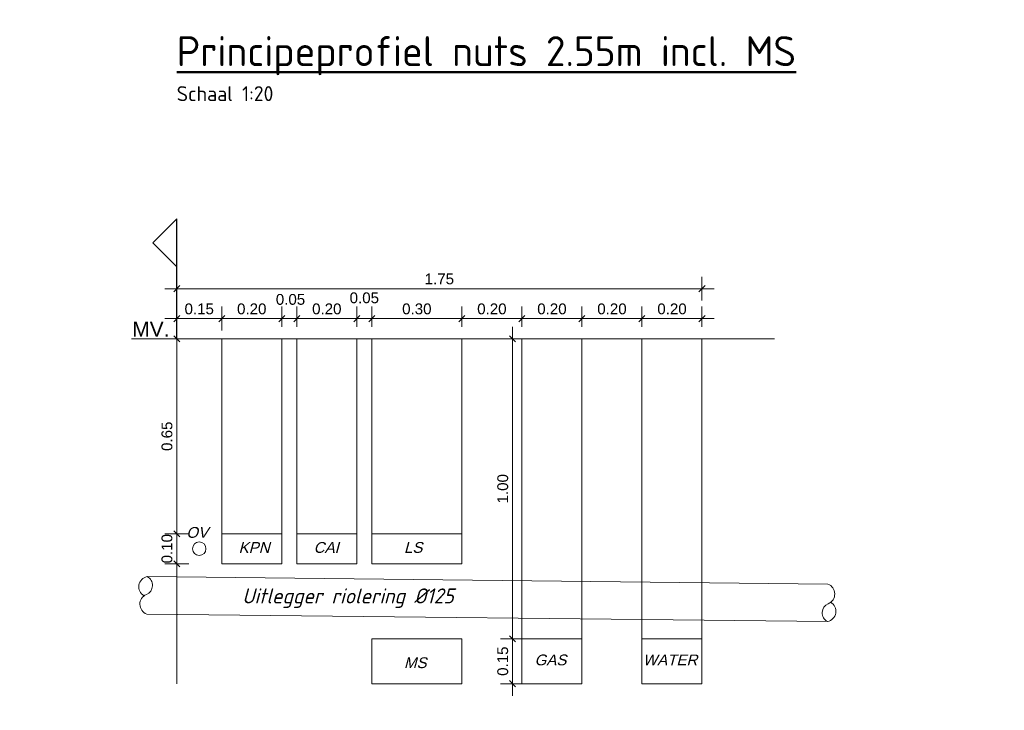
# Model space of a CAD drawing. Extents: x 168028 to 170416, y 448671 to 449636.
# Tile 29 of 32: x 169536.66 to 169539.94, y 449478.87 to 449481.18. Entities that reach past the tile are written whole.
import ezdxf

# ---------------------------------------------------------------- set-up
doc = ezdxf.new("R2010")
doc.units = 0
doc.header["$PDSIZE"] = 0.25
doc.linetypes.add('NLCS-HIDDEN', pattern=[4, 2, -2])
doc.layers.get('0').update_dxf_attribs({"lineweight": 0})
for name, color, linetype, lineweight in [('B-XX-GW-MAAIVELD-GD', 90, 'GW-MAAIVELD', 25), ('B-XX-KL-TRACE-M', 7, 'Continuous', 18), ('N-OI-KL-TRACE-G', 7, 'NLCS-HIDDEN', 35), ('N-XX-AL-DETAIL1-GD', 1, 'Continuous', 25), ('X-XX-AL-CONSTRUCTIELIJN-G', 7, 'Continuous', 18), ('X-XX-AL-TEKENBLAD-T50', 130, 'Continuous', 50)]:
    doc.layers.add(name, color=color, linetype=linetype, lineweight=lineweight)
doc.styles.add('Arial-M20-T18', font='arial.ttf', dxfattribs={"height": 0.036})
doc.styles.add('NLCS-ISO', font='NLCS-ISO.ttf')
doc.styles.add('NLCS-ISO-M50-T50', font='NLCS-ISO.ttf', dxfattribs={"height": 0.25})
doc.linetypes.add('GW-MAAIVELD', pattern='A,12,[40,NLCS.SHX,S=1,R=0,X=0,Y=-0.5],12', length=24)
doc.dimstyles.new('NLCS-M20-T18-SCHRAP_L2_H1', dxfattribs={"dimscale": 0.02, "dimtxt": 2.5, "dimasz": 1.008, "dimexe": 2, "dimexo": 2, "dimgap": 0.7, "dimtad": 1, "dimzin": 0, "dimdsep": 46, "dimtxsty": 'Arial-M20-T18', "dimblk": 'OBLIQUE', "dimcen": 2.5, "dimdle": 2, "dimclrd": 256, "dimclre": 256, "dimclrt": 10, "dimadec": 1, "dimazin": 0, "dimtfac": 1, "dimtdec": 3, "dimtofl": 0, "dimtmove": 0, "dimatfit": 3, "dimldrblk": 'OBLIQUE', "dimfxl": 2, "dimfxlon": 1, "dimtfillclr": 256, "dimtolj": 1, "dimtzin": 0, "dimlwd": -1, "dimlwe": -1, "dimarcsym": 0})

# ---------------------------------------------------------------- blocks, each defined once
blk = doc.blocks.new('_Oblique')
at = {"color": 0, "linetype": 'ByBlock', "lineweight": -2}
blk.add_line((-0.5, -0.5), (0.5, 0.5), dxfattribs=at)
blk = doc.blocks.new('*D141')
at = {"layer": 'B-XX-KL-TRACE-M', "transparency": 16777216}
for p, q in [((169537.1862, 449480.1532), (169537.1862, 449479.4232)), ((169537.2262, 449480.1132), (169537.1462, 449480.1132)), ((169537.2262, 449479.4632), (169537.1462, 449479.4632))]:
    blk.add_line(p, q, dxfattribs=at)
at = {"layer": 'Defpoints', "color": 0, "transparency": 16777216}
for p in [(169537.2997, 449480.1132), (169537.1862, 449479.4632), (169537.2997, 449479.4632)]:
    blk.add_point(p, dxfattribs=at)
at = {"layer": 'B-XX-KL-TRACE-M', "transparency": 16777216, "xscale": 0.02016, "yscale": 0.02016, "zscale": 0.02016}
for p, rotation in [((169537.1862, 449480.1132), 90), ((169537.1862, 449479.4632), 270)]:
    blk.add_blockref('_Oblique', p, dxfattribs=dict(at, rotation=rotation))
at = {"layer": 'B-XX-KL-TRACE-M', "color": 10, "transparency": 16777216, "insert": (169537.1538, 449479.7882), "char_height": 0.036, "attachment_point": 5, "rotation": 90, "style": 'Arial-M20-T18'}
blk.add_mtext('\\A1;0.65', dxfattribs=at)
blk = doc.blocks.new('*D142')
at = {"layer": 'B-XX-KL-TRACE-M', "transparency": 16777216}
for p, q in [((169537.1862, 449480.1532), (169537.1862, 449480.2204)), ((169537.3362, 449480.1404), (169537.3362, 449480.2204)), ((169537.1462, 449480.1804), (169537.3762, 449480.1804))]:
    blk.add_line(p, q, dxfattribs=at)
at = {"layer": 'Defpoints', "color": 0, "transparency": 16777216}
for p in [(169537.3362, 449480.1804), (169537.1862, 449480.1132), (169537.3362, 449479.4357)]:
    blk.add_point(p, dxfattribs=at)
at = {"layer": 'B-XX-KL-TRACE-M', "transparency": 16777216, "xscale": 0.02016, "yscale": 0.02016, "zscale": 0.02016, "rotation": 180}
blk.add_blockref('_Oblique', (169537.1862, 449480.1804), dxfattribs=at)
at = {"layer": 'B-XX-KL-TRACE-M', "transparency": 16777216, "xscale": 0.02016, "yscale": 0.02016, "zscale": 0.02016}
blk.add_blockref('_Oblique', (169537.3362, 449480.1804), dxfattribs=at)
at = {"layer": 'B-XX-KL-TRACE-M', "color": 10, "transparency": 16777216, "insert": (169537.2612, 449480.2128), "char_height": 0.036, "attachment_point": 5, "style": 'Arial-M20-T18'}
blk.add_mtext('\\A1;0.15', dxfattribs=at)
blk = doc.blocks.new('*D155')
at = {"layer": 'B-XX-KL-TRACE-M', "transparency": 16777216}
for p, q in [((169537.3362, 449480.1532), (169537.3362, 449480.2204)), ((169537.5362, 449480.1532), (169537.5362, 449480.2204)), ((169537.2962, 449480.1804), (169537.5762, 449480.1804))]:
    blk.add_line(p, q, dxfattribs=at)
at = {"layer": 'Defpoints', "color": 0, "transparency": 16777216}
for p in [(169537.5362, 449480.1804), (169537.3362, 449480.1132), (169537.5362, 449480.1132)]:
    blk.add_point(p, dxfattribs=at)
at = {"layer": 'B-XX-KL-TRACE-M', "transparency": 16777216, "xscale": 0.02016, "yscale": 0.02016, "zscale": 0.02016, "rotation": 180}
blk.add_blockref('_Oblique', (169537.3362, 449480.1804), dxfattribs=at)
at = {"layer": 'B-XX-KL-TRACE-M', "transparency": 16777216, "xscale": 0.02016, "yscale": 0.02016, "zscale": 0.02016}
blk.add_blockref('_Oblique', (169537.5362, 449480.1804), dxfattribs=at)
at = {"layer": 'B-XX-KL-TRACE-M', "color": 10, "transparency": 16777216, "insert": (169537.4362, 449480.2128), "char_height": 0.036, "attachment_point": 5, "style": 'Arial-M20-T18'}
blk.add_mtext('\\A1;0.20', dxfattribs=at)
blk = doc.blocks.new('*D143')
at = {"layer": 'B-XX-KL-TRACE-M', "transparency": 16777216}
for p, q in [((169537.1862, 449479.5032), (169537.1862, 449479.3232)), ((169537.2262, 449479.4632), (169537.1462, 449479.4632)), ((169537.2262, 449479.3632), (169537.1462, 449479.3632))]:
    blk.add_line(p, q, dxfattribs=at)
at = {"layer": 'Defpoints', "color": 0, "transparency": 16777216}
for p in [(169537.2997, 449479.4632), (169537.1862, 449479.3632), (169537.2997, 449479.3632)]:
    blk.add_point(p, dxfattribs=at)
at = {"layer": 'B-XX-KL-TRACE-M', "transparency": 16777216, "xscale": 0.02016, "yscale": 0.02016, "zscale": 0.02016}
for p, rotation in [((169537.1862, 449479.4632), 90), ((169537.1862, 449479.3632), 270)]:
    blk.add_blockref('_Oblique', p, dxfattribs=dict(at, rotation=rotation))
at = {"layer": 'B-XX-KL-TRACE-M', "color": 10, "transparency": 16777216, "insert": (169537.1538, 449479.4132), "char_height": 0.036, "attachment_point": 5, "rotation": 90, "style": 'Arial-M20-T18'}
blk.add_mtext('\\A1;0.10', dxfattribs=at)
blk = doc.blocks.new('*D144')
at = {"layer": 'B-XX-KL-TRACE-M', "transparency": 16777216}
for p, q in [((169537.5362, 449480.1532), (169537.5362, 449480.2204)), ((169537.5862, 449480.1532), (169537.5862, 449480.2204)), ((169537.4962, 449480.1804), (169537.6262, 449480.1804))]:
    blk.add_line(p, q, dxfattribs=at)
at = {"layer": 'Defpoints', "color": 0, "transparency": 16777216}
for p in [(169537.5862, 449480.1804), (169537.5362, 449480.1132), (169537.5862, 449480.1132)]:
    blk.add_point(p, dxfattribs=at)
at = {"layer": 'B-XX-KL-TRACE-M', "transparency": 16777216, "xscale": 0.02016, "yscale": 0.02016, "zscale": 0.02016, "rotation": 180}
blk.add_blockref('_Oblique', (169537.5362, 449480.1804), dxfattribs=at)
at = {"layer": 'B-XX-KL-TRACE-M', "transparency": 16777216, "xscale": 0.02016, "yscale": 0.02016, "zscale": 0.02016}
blk.add_blockref('_Oblique', (169537.5862, 449480.1804), dxfattribs=at)
at = {"layer": 'B-XX-KL-TRACE-M', "color": 10, "transparency": 16777216, "insert": (169537.5653, 449480.2444), "char_height": 0.036, "attachment_point": 5, "style": 'Arial-M20-T18'}
blk.add_mtext('\\A1;0.05', dxfattribs=at)
blk = doc.blocks.new('*D145')
at = {"layer": 'B-XX-KL-TRACE-M', "transparency": 16777216}
for p, q in [((169537.5862, 449480.1532), (169537.5862, 449480.2204)), ((169537.7862, 449480.1532), (169537.7862, 449480.2204)), ((169537.5462, 449480.1804), (169537.8262, 449480.1804))]:
    blk.add_line(p, q, dxfattribs=at)
at = {"layer": 'Defpoints', "color": 0, "transparency": 16777216}
for p in [(169537.7862, 449480.1804), (169537.5862, 449480.1132), (169537.7862, 449480.1132)]:
    blk.add_point(p, dxfattribs=at)
at = {"layer": 'B-XX-KL-TRACE-M', "transparency": 16777216, "xscale": 0.02016, "yscale": 0.02016, "zscale": 0.02016, "rotation": 180}
blk.add_blockref('_Oblique', (169537.5862, 449480.1804), dxfattribs=at)
at = {"layer": 'B-XX-KL-TRACE-M', "transparency": 16777216, "xscale": 0.02016, "yscale": 0.02016, "zscale": 0.02016}
blk.add_blockref('_Oblique', (169537.7862, 449480.1804), dxfattribs=at)
at = {"layer": 'B-XX-KL-TRACE-M', "color": 10, "transparency": 16777216, "insert": (169537.6862, 449480.2128), "char_height": 0.036, "attachment_point": 5, "style": 'Arial-M20-T18'}
blk.add_mtext('\\A1;0.20', dxfattribs=at)
blk = doc.blocks.new('*D146')
at = {"layer": 'B-XX-KL-TRACE-M', "transparency": 16777216}
for p, q in [((169537.1862, 449480.2404), (169537.1862, 449480.3204)), ((169538.9362, 449480.2404), (169538.9362, 449480.3204)), ((169537.1462, 449480.2804), (169538.9762, 449480.2804))]:
    blk.add_line(p, q, dxfattribs=at)
at = {"layer": 'Defpoints', "color": 0, "transparency": 16777216}
for p in [(169538.9362, 449480.2804), (169538.9362, 449480.1132), (169537.1862, 449480.0632)]:
    blk.add_point(p, dxfattribs=at)
at = {"layer": 'B-XX-KL-TRACE-M', "transparency": 16777216, "xscale": 0.02016, "yscale": 0.02016, "zscale": 0.02016, "rotation": 180}
blk.add_blockref('_Oblique', (169537.1862, 449480.2804), dxfattribs=at)
at = {"layer": 'B-XX-KL-TRACE-M', "transparency": 16777216, "xscale": 0.02016, "yscale": 0.02016, "zscale": 0.02016}
blk.add_blockref('_Oblique', (169538.9362, 449480.2804), dxfattribs=at)
at = {"layer": 'B-XX-KL-TRACE-M', "color": 10, "transparency": 16777216, "insert": (169538.0612, 449480.3128), "char_height": 0.036, "attachment_point": 5, "style": 'Arial-M20-T18'}
blk.add_mtext('\\A1;1.75', dxfattribs=at)
blk = doc.blocks.new('*U9')
for p, q in [((0, 1), (-0.2, 0.8)), ((0, 0), (0, 1)), ((0, 0.6), (-0.2, 0.8))]:
    blk.add_line(p, q)
blk = doc.blocks.new('*D147')
at = {"layer": 'B-XX-KL-TRACE-M', "transparency": 16777216}
for p, q in [((169538.3048, 449480.1532), (169538.3048, 449479.0732)), ((169538.3448, 449480.1132), (169538.2648, 449480.1132)), ((169538.3448, 449479.1132), (169538.2648, 449479.1132))]:
    blk.add_line(p, q, dxfattribs=at)
at = {"layer": 'Defpoints', "color": 0, "transparency": 16777216}
for p in [(169538.4184, 449480.1132), (169538.3048, 449479.1132), (169538.4184, 449479.1132)]:
    blk.add_point(p, dxfattribs=at)
at = {"layer": 'B-XX-KL-TRACE-M', "transparency": 16777216, "xscale": 0.02016, "yscale": 0.02016, "zscale": 0.02016}
for p, rotation in [((169538.3048, 449480.1132), 90), ((169538.3048, 449479.1132), 270)]:
    blk.add_blockref('_Oblique', p, dxfattribs=dict(at, rotation=rotation))
at = {"layer": 'B-XX-KL-TRACE-M', "color": 10, "transparency": 16777216, "insert": (169538.2725, 449479.6132), "char_height": 0.036, "attachment_point": 5, "rotation": 90, "style": 'Arial-M20-T18'}
blk.add_mtext('\\A1;1.00', dxfattribs=at)
blk = doc.blocks.new('*D148')
at = {"layer": 'B-XX-KL-TRACE-M', "transparency": 16777216}
for p, q in [((169538.3362, 449480.1532), (169538.3362, 449480.2204)), ((169538.5362, 449480.1532), (169538.5362, 449480.2204)), ((169538.2962, 449480.1804), (169538.5762, 449480.1804))]:
    blk.add_line(p, q, dxfattribs=at)
at = {"layer": 'Defpoints', "color": 0, "transparency": 16777216}
for p in [(169538.5362, 449480.1804), (169538.3362, 449480.1132), (169538.5362, 449480.1132)]:
    blk.add_point(p, dxfattribs=at)
at = {"layer": 'B-XX-KL-TRACE-M', "transparency": 16777216, "xscale": 0.02016, "yscale": 0.02016, "zscale": 0.02016, "rotation": 180}
blk.add_blockref('_Oblique', (169538.3362, 449480.1804), dxfattribs=at)
at = {"layer": 'B-XX-KL-TRACE-M', "transparency": 16777216, "xscale": 0.02016, "yscale": 0.02016, "zscale": 0.02016}
blk.add_blockref('_Oblique', (169538.5362, 449480.1804), dxfattribs=at)
at = {"layer": 'B-XX-KL-TRACE-M', "color": 10, "transparency": 16777216, "insert": (169538.4362, 449480.2128), "char_height": 0.036, "attachment_point": 5, "style": 'Arial-M20-T18'}
blk.add_mtext('\\A1;0.20', dxfattribs=at)
blk = doc.blocks.new('*D149')
at = {"layer": 'B-XX-KL-TRACE-M', "transparency": 16777216}
for p, q in [((169538.1362, 449480.1532), (169538.1362, 449480.2204)), ((169538.3362, 449480.1532), (169538.3362, 449480.2204)), ((169538.3762, 449480.1804), (169538.0962, 449480.1804))]:
    blk.add_line(p, q, dxfattribs=at)
at = {"layer": 'Defpoints', "color": 0, "transparency": 16777216}
for p in [(169538.1362, 449480.1804), (169538.1362, 449480.1132), (169538.3362, 449480.1132)]:
    blk.add_point(p, dxfattribs=at)
at = {"layer": 'B-XX-KL-TRACE-M', "transparency": 16777216, "xscale": 0.02016, "yscale": 0.02016, "zscale": 0.02016, "rotation": 180}
blk.add_blockref('_Oblique', (169538.1362, 449480.1804), dxfattribs=at)
at = {"layer": 'B-XX-KL-TRACE-M', "transparency": 16777216, "xscale": 0.02016, "yscale": 0.02016, "zscale": 0.02016}
blk.add_blockref('_Oblique', (169538.3362, 449480.1804), dxfattribs=at)
at = {"layer": 'B-XX-KL-TRACE-M', "color": 10, "transparency": 16777216, "insert": (169538.2362, 449480.2128), "char_height": 0.036, "attachment_point": 5, "style": 'Arial-M20-T18'}
blk.add_mtext('\\A1;0.20', dxfattribs=at)
blk = doc.blocks.new('*D150')
at = {"layer": 'B-XX-KL-TRACE-M', "transparency": 16777216}
for p, q in [((169538.3048, 449479.1532), (169538.3048, 449478.9232)), ((169538.3448, 449479.1132), (169538.2648, 449479.1132)), ((169538.3448, 449478.9632), (169538.2648, 449478.9632))]:
    blk.add_line(p, q, dxfattribs=at)
at = {"layer": 'Defpoints', "color": 0, "transparency": 16777216}
for p in [(169538.4184, 449479.1132), (169538.3048, 449478.9632), (169538.4184, 449478.9632)]:
    blk.add_point(p, dxfattribs=at)
at = {"layer": 'B-XX-KL-TRACE-M', "transparency": 16777216, "xscale": 0.02016, "yscale": 0.02016, "zscale": 0.02016}
for p, rotation in [((169538.3048, 449479.1132), 90), ((169538.3048, 449478.9632), 270)]:
    blk.add_blockref('_Oblique', p, dxfattribs=dict(at, rotation=rotation))
at = {"layer": 'B-XX-KL-TRACE-M', "color": 10, "transparency": 16777216, "insert": (169538.2725, 449479.0382), "char_height": 0.036, "attachment_point": 5, "rotation": 90, "style": 'Arial-M20-T18'}
blk.add_mtext('\\A1;0.15', dxfattribs=at)
blk = doc.blocks.new('*D151')
at = {"layer": 'B-XX-KL-TRACE-M', "transparency": 16777216}
for p, q in [((169537.8362, 449480.1532), (169537.8362, 449480.2204)), ((169538.1362, 449480.1532), (169538.1362, 449480.2204)), ((169538.1762, 449480.1804), (169537.7962, 449480.1804))]:
    blk.add_line(p, q, dxfattribs=at)
at = {"layer": 'Defpoints', "color": 0, "transparency": 16777216}
for p in [(169537.8362, 449480.1804), (169537.8362, 449480.1132), (169538.1362, 449480.1132)]:
    blk.add_point(p, dxfattribs=at)
at = {"layer": 'B-XX-KL-TRACE-M', "transparency": 16777216, "xscale": 0.02016, "yscale": 0.02016, "zscale": 0.02016, "rotation": 180}
blk.add_blockref('_Oblique', (169537.8362, 449480.1804), dxfattribs=at)
at = {"layer": 'B-XX-KL-TRACE-M', "transparency": 16777216, "xscale": 0.02016, "yscale": 0.02016, "zscale": 0.02016}
blk.add_blockref('_Oblique', (169538.1362, 449480.1804), dxfattribs=at)
at = {"layer": 'B-XX-KL-TRACE-M', "color": 10, "transparency": 16777216, "insert": (169537.9862, 449480.2128), "char_height": 0.036, "attachment_point": 5, "style": 'Arial-M20-T18'}
blk.add_mtext('\\A1;0.30', dxfattribs=at)
blk = doc.blocks.new('*D152')
at = {"layer": 'B-XX-KL-TRACE-M', "transparency": 16777216}
for p, q in [((169537.7862, 449480.1532), (169537.7862, 449480.2204)), ((169537.8362, 449480.1532), (169537.8362, 449480.2204)), ((169537.7462, 449480.1804), (169537.8762, 449480.1804))]:
    blk.add_line(p, q, dxfattribs=at)
at = {"layer": 'Defpoints', "color": 0, "transparency": 16777216}
for p in [(169537.8362, 449480.1804), (169537.7862, 449480.1132), (169537.8362, 449480.1132)]:
    blk.add_point(p, dxfattribs=at)
at = {"layer": 'B-XX-KL-TRACE-M', "transparency": 16777216, "xscale": 0.02016, "yscale": 0.02016, "zscale": 0.02016, "rotation": 180}
blk.add_blockref('_Oblique', (169537.7862, 449480.1804), dxfattribs=at)
at = {"layer": 'B-XX-KL-TRACE-M', "transparency": 16777216, "xscale": 0.02016, "yscale": 0.02016, "zscale": 0.02016}
blk.add_blockref('_Oblique', (169537.8362, 449480.1804), dxfattribs=at)
at = {"layer": 'B-XX-KL-TRACE-M', "color": 10, "transparency": 16777216, "insert": (169537.8112, 449480.2497), "char_height": 0.036, "attachment_point": 5, "style": 'Arial-M20-T18'}
blk.add_mtext('\\A1;0.05', dxfattribs=at)
blk = doc.blocks.new('*D153')
at = {"layer": 'B-XX-KL-TRACE-M', "transparency": 16777216}
for p, q in [((169538.7362, 449480.1532), (169538.7362, 449480.2204)), ((169538.9362, 449480.1532), (169538.9362, 449480.2204)), ((169538.6962, 449480.1804), (169538.9762, 449480.1804))]:
    blk.add_line(p, q, dxfattribs=at)
at = {"layer": 'Defpoints', "color": 0, "transparency": 16777216}
for p in [(169538.9362, 449480.1804), (169538.7362, 449480.1132), (169538.9362, 449480.1132)]:
    blk.add_point(p, dxfattribs=at)
at = {"layer": 'B-XX-KL-TRACE-M', "transparency": 16777216, "xscale": 0.02016, "yscale": 0.02016, "zscale": 0.02016, "rotation": 180}
blk.add_blockref('_Oblique', (169538.7362, 449480.1804), dxfattribs=at)
at = {"layer": 'B-XX-KL-TRACE-M', "transparency": 16777216, "xscale": 0.02016, "yscale": 0.02016, "zscale": 0.02016}
blk.add_blockref('_Oblique', (169538.9362, 449480.1804), dxfattribs=at)
at = {"layer": 'B-XX-KL-TRACE-M', "color": 10, "transparency": 16777216, "insert": (169538.8362, 449480.2128), "char_height": 0.036, "attachment_point": 5, "style": 'Arial-M20-T18'}
blk.add_mtext('\\A1;0.20', dxfattribs=at)
blk = doc.blocks.new('*D154')
at = {"layer": 'B-XX-KL-TRACE-M', "transparency": 16777216}
for p, q in [((169538.5362, 449480.1532), (169538.5362, 449480.2204)), ((169538.7362, 449480.1532), (169538.7362, 449480.2204)), ((169538.7762, 449480.1804), (169538.4962, 449480.1804))]:
    blk.add_line(p, q, dxfattribs=at)
at = {"layer": 'Defpoints', "color": 0, "transparency": 16777216}
for p in [(169538.5362, 449480.1804), (169538.5362, 449480.1132), (169538.7362, 449480.1132)]:
    blk.add_point(p, dxfattribs=at)
at = {"layer": 'B-XX-KL-TRACE-M', "transparency": 16777216, "xscale": 0.02016, "yscale": 0.02016, "zscale": 0.02016, "rotation": 180}
blk.add_blockref('_Oblique', (169538.5362, 449480.1804), dxfattribs=at)
at = {"layer": 'B-XX-KL-TRACE-M', "transparency": 16777216, "xscale": 0.02016, "yscale": 0.02016, "zscale": 0.02016}
blk.add_blockref('_Oblique', (169538.7362, 449480.1804), dxfattribs=at)
at = {"layer": 'B-XX-KL-TRACE-M', "color": 10, "transparency": 16777216, "insert": (169538.6362, 449480.2128), "char_height": 0.036, "attachment_point": 5, "style": 'Arial-M20-T18'}
blk.add_mtext('\\A1;0.20', dxfattribs=at)

msp = doc.modelspace()

# ---------------------------------------------------------------- linework, layer by layer
at = {"layer": 'B-XX-GW-MAAIVELD-GD', "color": 252, "lineweight": 9, "ltscale": 2, "flags": 128}
msp.add_lwpolyline([(169537.6862, 449480.1132), (169538.2862, 449480.1132)], dxfattribs=at)
at = {"layer": 'N-OI-KL-TRACE-G'}
msp.add_circle((169542.7851, 449466.9254), 24.4882, dxfattribs=at)
at = {"layer": 'X-XX-AL-CONSTRUCTIELIJN-G', "flags": 128}
for points in [[(169537.0358, 449480.1132), (169539.1772, 449480.1132)], [(169537.0862, 449479.3202), (169539.3558, 449479.2953)], [(169537.0862, 449479.1952), (169539.3558, 449479.1703)]]:
    msp.add_lwpolyline(points, dxfattribs=at)
at = {"layer": 'X-XX-AL-CONSTRUCTIELIJN-G', "color": 254, "flags": 128}
for points in [[(169537.1862, 449480.1132), (169537.1862, 449478.9632)], [(169537.3362, 449480.1132), (169537.3362, 449479.3632)], [(169537.5362, 449480.1132), (169537.5362, 449479.3632)], [(169537.5862, 449480.1132), (169537.5862, 449479.3632)], [(169537.7862, 449480.1132), (169537.7862, 449479.3632)], [(169537.8362, 449480.1132), (169537.8362, 449479.3632)], [(169538.1362, 449480.1132), (169538.1362, 449479.3632)], [(169538.3362, 449480.1132), (169538.3362, 449478.9632)], [(169538.5362, 449480.1132), (169538.5362, 449478.9632)], [(169538.7362, 449480.1132), (169538.7362, 449478.9632)], [(169538.9362, 449480.1132), (169538.9362, 449478.9632)]]:
    msp.add_lwpolyline(points, dxfattribs=at)
at = {"layer": 'X-XX-AL-CONSTRUCTIELIJN-G'}
for points in [[(169537.3362, 449479.3632), (169537.5362, 449479.3632), (169537.5362, 449479.4632), (169537.3362, 449479.4632)], [(169537.5862, 449479.3632), (169537.7862, 449479.3632), (169537.7862, 449479.4632), (169537.5862, 449479.4632)], [(169537.8362, 449479.3632), (169538.1362, 449479.3632), (169538.1362, 449479.4632), (169537.8362, 449479.4632)], [(169537.8362, 449478.9632), (169538.1362, 449478.9632), (169538.1362, 449479.1132), (169537.8362, 449479.1132)], [(169538.3362, 449478.9632), (169538.5362, 449478.9632), (169538.5362, 449479.1132), (169538.3362, 449479.1132)], [(169538.7362, 449478.9632), (169538.9362, 449478.9632), (169538.9362, 449479.1132), (169538.7362, 449479.1132)]]:
    msp.add_lwpolyline(points, close=True, dxfattribs=at)
at = {"layer": 'X-XX-AL-CONSTRUCTIELIJN-G', "flags": 128}
for points in [[(169537.0862, 449479.1952, -0.679087), (169537.0852, 449479.2606, 0.638767), (169537.0876, 449479.3202, 0.689877), (169537.0772, 449479.256, 0.847751)], [(169539.3558, 449479.2953, -0.679087), (169539.3568, 449479.2299, 0.638767), (169539.3543, 449479.1703, 0.689877), (169539.3648, 449479.2345, 0.847751)]]:
    msp.add_lwpolyline(points, format="xyb", dxfattribs=at)
at = {"layer": 'X-XX-AL-CONSTRUCTIELIJN-G'}
msp.add_circle((169537.2612, 449479.4132), 0.0225, dxfattribs=at)

# ---------------------------------------------------------------- block references
at = {"layer": 'N-XX-AL-DETAIL1-GD', "xscale": 0.4, "yscale": 0.4, "zscale": 0.4}
msp.add_blockref('*U9', (169537.1862, 449480.1132), dxfattribs=at)

# ---------------------------------------------------------------- texts
at = {"layer": 'B-XX-KL-TRACE-M', "style": 'Arial-M20-T18', "oblique": 15}
for s, p in [('OV', (169537.218, 449479.4496)), ('KPN', (169537.3924, 449479.3994)), ('CAI', (169537.6424, 449479.3994)), ('LS', (169537.9433, 449479.3994)), ('MS', (169537.9433, 449479.0151)), ('GAS', (169538.3783, 449479.0244)), ('WATER', (169538.7392, 449479.0244))]:
    msp.add_text(s, height=0.036, rotation=360, dxfattribs=at).set_placement(p)
at = {"layer": 'B-XX-KL-TRACE-M', "style": 'NLCS-ISO', "oblique": 15}
msp.add_text('Uitlegger riolering %%C125', height=0.05, dxfattribs=at).set_placement((169537.4043, 449479.2308))
at = {"layer": 'B-XX-KL-TRACE-M', "insert": (169537.1001, 449480.1456), "char_height": 0.05, "attachment_point": 5, "style": 'Arial-M20-T18'}
msp.add_mtext('\\A1;MV.', dxfattribs=at)
at = {"layer": 'X-XX-AL-TEKENBLAD-T50', "insert": (169537.1862, 449481.1224), "char_height": 0.1, "width": 2.442162, "attachment_point": 1, "style": 'NLCS-ISO-M50-T50'}
msp.add_mtext('\\pxql;{\\LPrincipeprofiel nuts 2.55m incl. MS\\P\\H0.5x;\\lSchaal 1:20}', dxfattribs=at)

# ---------------------------------------------------------------- dimensions: what is measured, and where the dimension line sits
at = {"layer": 'B-XX-KL-TRACE-M'}
for base, p1, p2, picture, middle in [((169538.9362, 449480.2804), (169537.1862, 449480.0632), (169538.9362, 449480.1132), '*D146', (169538.0612, 449480.3128)), ((169537.3362, 449480.1804), (169537.1862, 449480.1132), (169537.3362, 449479.4357), '*D142', (169537.2612, 449480.2128)), ((169537.8362, 449480.1804), (169538.1362, 449480.1132), (169537.8362, 449480.1132), '*D151', (169537.9862, 449480.2128)), ((169538.1362, 449480.1804), (169538.3362, 449480.1132), (169538.1362, 449480.1132), '*D149', (169538.2362, 449480.2128)), ((169538.5362, 449480.1804), (169538.7362, 449480.1132), (169538.5362, 449480.1132), '*D154', (169538.6362, 449480.2128))]:
    dim = msp.add_linear_dim(base=base, p1=p1, p2=p2, dimstyle='NLCS-M20-T18-SCHRAP_L2_H1', dxfattribs=at)
    dim.commit()
    dim.dimension.update_dxf_attribs({"geometry": picture, "text_midpoint": middle})
for base, p1, p2, picture, middle in [((169537.5862, 449480.1804), (169537.5362, 449480.1132), (169537.5862, 449480.1132), '*D144', (169537.5653, 449480.212)), ((169537.8362, 449480.1804), (169537.7862, 449480.1132), (169537.8362, 449480.1132), '*D152', (169537.8112, 449480.2173))]:
    dim = msp.add_linear_dim(base=base, p1=p1, p2=p2, dimstyle='NLCS-M20-T18-SCHRAP_L2_H1', override={"dimtmove": 1}, dxfattribs=at)
    dim.commit()
    dim.dimension.update_dxf_attribs({"geometry": picture, "text_midpoint": middle, "dimtype": 160})
for base, p1, p2, picture, middle in [((169537.5362, 449480.1804), (169537.3362, 449480.1132), (169537.5362, 449480.1132), '*D155', (169537.4362, 449480.2128)), ((169537.7862, 449480.1804), (169537.5862, 449480.1132), (169537.7862, 449480.1132), '*D145', (169537.6862, 449480.2128)), ((169538.5362, 449480.1804), (169538.3362, 449480.1132), (169538.5362, 449480.1132), '*D148', (169538.4362, 449480.2128)), ((169538.9362, 449480.1804), (169538.7362, 449480.1132), (169538.9362, 449480.1132), '*D153', (169538.8362, 449480.2128))]:
    dim = msp.add_linear_dim(base=base, p1=p1, p2=p2, dimstyle='NLCS-M20-T18-SCHRAP_L2_H1', override={"dimtmove": 1}, dxfattribs=at)
    dim.commit()
    dim.dimension.update_dxf_attribs({"geometry": picture, "text_midpoint": middle})
for base, p1, p2, picture, middle in [((169537.1862, 449479.4632), (169537.2997, 449480.1132), (169537.2997, 449479.4632), '*D141', (169537.1538, 449479.7882)), ((169538.3048, 449479.1132), (169538.4184, 449480.1132), (169538.4184, 449479.1132), '*D147', (169538.2725, 449479.6132))]:
    dim = msp.add_linear_dim(base=base, p1=p1, p2=p2, angle=90, dimstyle='NLCS-M20-T18-SCHRAP_L2_H1', dxfattribs=at)
    dim.commit()
    dim.dimension.update_dxf_attribs({"geometry": picture, "text_midpoint": middle})
for base, p1, p2, picture, middle in [((169537.1862, 449479.3632), (169537.2997, 449479.4632), (169537.2997, 449479.3632), '*D143', (169537.1862, 449479.4132)), ((169538.3048, 449478.9632), (169538.4184, 449479.1132), (169538.4184, 449478.9632), '*D150', (169538.3048, 449479.0382))]:
    dim = msp.add_linear_dim(base=base, p1=p1, p2=p2, angle=90, dimstyle='NLCS-M20-T18-SCHRAP_L2_H1', override={"dimtmove": 1}, dxfattribs=at)
    dim.commit()
    dim.dimension.update_dxf_attribs({"geometry": picture, "text_midpoint": middle, "dimtype": 160})

doc.saveas('drawing.dxf')
